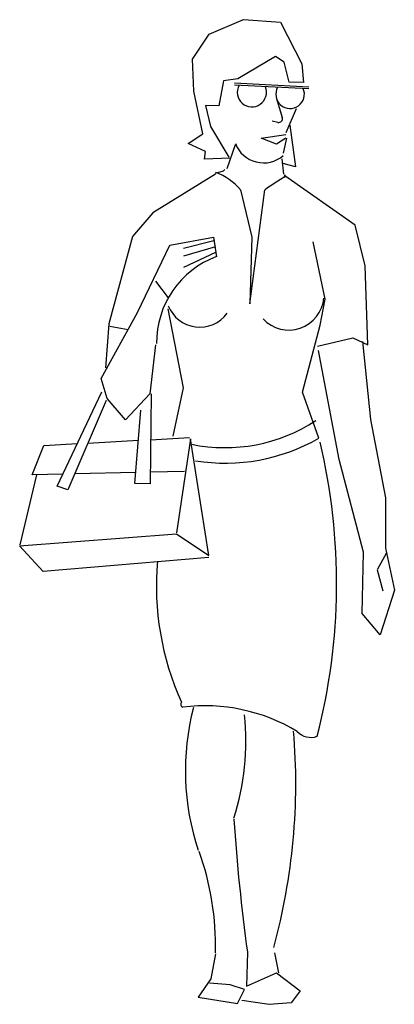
# Model space of a CAD drawing. Extents: x 27.59 to 28.23, y 21.57 to 23.25.
import ezdxf

# ---------------------------------------------------------------- set-up
doc = ezdxf.new("R2010")
doc.units = 0
doc.header["$MEASUREMENT"] = 0
doc.layers.get('0').update_dxf_attribs({"color": 1, "linetype": 'CONTINUOUS'})

msp = doc.modelspace()

# ---------------------------------------------------------------- linework, layer by layer
for p, q in [((27.9155, 23.2264), (27.9742, 23.2514)), ((27.9742, 23.2514), (28.0375, 23.2469)), ((28.0375, 23.2469), (28.0738, 23.1761)), ((27.8865, 23.1839), (27.9155, 23.2264)), ((27.889, 23.1294), (27.8865, 23.1839)), ((28.0291, 23.1883), (27.9645, 23.1503)), ((28.0439, 23.1786), (28.0291, 23.1883)), ((28.0525, 23.1446), (28.0439, 23.1786)), ((28.0738, 23.1761), (28.0769, 23.1441)), ((27.94, 23.1471), (27.9316, 23.1041)), ((27.9645, 23.1503), (27.94, 23.1471)), ((28.0857, 23.1363), (27.9589, 23.1428)), ((28.0769, 23.1441), (28.0525, 23.1446)), ((27.9043, 23.056), (27.889, 23.1294)), ((28.0857, 23.1331), (27.9589, 23.1396)), ((28.0304, 23.1168), (28.0405, 23.084)), ((27.9091, 23.1046), (27.9177, 23.0688)), ((27.9316, 23.1041), (27.9091, 23.1046)), ((28.0469, 23.0585), (28.0646, 23.0994)), ((28.033, 23.0757), (28.0229, 23.0778)), ((27.8796, 23.0396), (27.9043, 23.056)), ((27.9177, 23.0688), (27.9489, 23.0164)), ((28.0532, 23.0713), (28.0629, 22.9998)), ((27.9093, 23.0259), (27.8796, 23.0396)), ((28.0044, 23.0486), (28.0467, 23.0551)), ((28.0304, 23.0388), (28.0044, 23.0486)), ((28.0467, 23.0486), (28.0304, 23.0388)), ((28.0423, 23.023), (28.0485, 23.0491)), ((27.9071, 23.0128), (27.9093, 23.0259)), ((27.9461, 22.9969), (27.9602, 23.0379)), ((27.9507, 23.0144), (27.9071, 23.0128)), ((28.0499, 23.0031), (28.0402, 23.0063)), ((28.0434, 22.9873), (28.0403, 23.0137)), ((27.9264, 22.9893), (27.9396, 22.9928)), ((27.9396, 22.9928), (27.9424, 22.9952)), ((28.0629, 22.9998), (28.0499, 23.0031)), ((27.9263, 22.9874), (27.8189, 22.921)), ((28.0449, 22.9862), (28.0433, 22.9817)), ((28.1653, 22.9003), (28.0448, 22.9843)), ((27.9687, 22.9608), (27.9882, 22.8796)), ((27.9849, 22.7658), (28.0109, 22.9608)), ((27.8189, 22.921), (27.7842, 22.8805)), ((28.1825, 22.8305), (28.1653, 22.9003)), ((27.7842, 22.8805), (27.7435, 22.7313)), ((27.8477, 22.866), (27.923, 22.8798)), ((27.9232, 22.8731), (27.8712, 22.8601)), ((27.923, 22.8798), (27.9277, 22.8463)), ((27.9882, 22.8796), (27.9849, 22.7658)), ((28.114, 22.7737), (28.0934, 22.8719)), ((27.7927, 22.7509), (27.8477, 22.866)), ((27.9264, 22.8633), (27.8712, 22.8471)), ((27.9264, 22.8536), (27.8712, 22.8276)), ((28.1871, 22.6954), (28.1825, 22.8305)), ((27.8457, 22.776), (27.8238, 22.8046)), ((28.1053, 22.7291), (28.114, 22.7737)), ((27.8715, 22.6222), (27.8453, 22.7573)), ((27.7302, 22.6379), (27.7927, 22.7509)), ((27.7435, 22.7313), (27.7381, 22.6565)), ((27.7453, 22.7276), (27.7765, 22.7216)), ((28.0751, 22.6149), (28.1053, 22.7291)), ((28.1008, 22.6936), (28.1611, 22.7073)), ((28.1611, 22.7073), (28.1871, 22.6954)), ((27.8233, 22.6959), (27.814, 22.6117)), ((28.1378, 22.4996), (28.1025, 22.686)), ((28.1778, 22.7013), (28.1918, 22.5678)), ((27.7407, 22.6039), (27.7302, 22.6379)), ((27.8534, 22.5396), (27.8715, 22.6222)), ((27.6549, 22.4539), (27.7316, 22.6153)), ((27.7718, 22.5676), (27.7407, 22.6039)), ((27.814, 22.6117), (27.7718, 22.5676)), ((27.8159, 22.6116), (27.8144, 22.4579)), ((28.103, 22.536), (28.0751, 22.6149)), ((27.7388, 22.6002), (27.6736, 22.4478)), ((27.7882, 22.4585), (27.7984, 22.5839)), ((28.1918, 22.5678), (28.217, 22.4341)), ((27.8151, 22.5335), (27.8818, 22.5371)), ((27.8836, 22.5352), (27.8595, 22.3744)), ((27.9149, 22.3357), (27.8836, 22.5352)), ((27.6122, 22.4736), (27.6321, 22.5238)), ((27.6321, 22.5238), (27.6896, 22.5268)), ((27.7078, 22.5278), (27.7942, 22.5324)), ((28.1794, 22.3412), (28.1378, 22.4996)), ((27.6197, 22.4734), (27.5909, 22.354)), ((27.6648, 22.4747), (27.6122, 22.4736)), ((27.7897, 22.4774), (27.6852, 22.4751)), ((27.873, 22.4791), (27.8146, 22.4779)), ((27.6736, 22.4478), (27.6549, 22.4539)), ((27.8144, 22.4579), (27.7882, 22.4585)), ((28.217, 22.4341), (28.217, 22.3479)), ((27.5908, 22.3521), (27.8594, 22.3726)), ((27.8594, 22.3726), (27.9149, 22.3357)), ((27.6311, 22.3081), (27.5908, 22.3521)), ((28.1771, 22.2363), (28.1794, 22.3412)), ((28.2189, 22.3401), (28.2027, 22.3108)), ((28.217, 22.3479), (28.2324, 22.2763)), ((27.9148, 22.332), (27.6311, 22.3081)), ((28.2027, 22.3108), (28.2124, 22.2751)), ((28.2324, 22.2763), (28.2082, 22.2)), ((28.2082, 22.2), (28.1771, 22.2363)), ((27.9263, 21.6548), (27.9179, 21.6119)), ((27.9807, 21.6574), (27.9795, 21.5993)), ((28.0344, 21.6225), (28.0276, 21.6564)), ((27.9179, 21.6119), (27.8966, 21.5805)), ((27.9795, 21.5993), (28.0306, 21.6225)), ((28.0306, 21.6225), (28.0712, 21.5917)), ((27.9514, 21.6018), (27.9158, 21.6044)), ((27.9756, 21.5937), (27.9514, 21.6018)), ((27.9638, 21.5696), (27.9756, 21.5937)), ((28.0712, 21.5917), (28.0555, 21.5712)), ((27.8966, 21.5805), (27.9638, 21.5696)), ((28.0178, 21.5684), (27.9715, 21.5751)), ((28.0555, 21.5712), (28.0178, 21.5684))]:
    msp.add_line(p, q)
for centre, radius, start, end in [((27.9884, 23.1273), 0.025, 151.6824, 21.958), ((28.0539, 23.124), 0.0244, 151.0407, 23.0879), ((28.0343, 23.0821), 0.0065, 258.4486, 17.1027), ((28.0084, 23.0583), 0.0517, 201.045, 310.8534), ((27.8964, 22.9015), 0.0935, 39.3595, 71.2502), ((28.2677, 22.5968), 0.4454, 119.7449, 125.1975), ((27.9819, 22.6994), 0.1566, 110.2277, 180.6117), ((28.0516, 22.7813), 0.0604, 223.4144, 354.5265), ((27.8992, 22.784), 0.0581, 201.7022, 323.593), ((27.9426, 22.8042), 0.2843, 258.3551, 303.1335), ((27.9431, 22.815), 0.3216, 260.8915, 299.825), ((27.0903, 22.2879), 1.0432, 345.4872, 13.3864), ((28.3025, 22.2827), 0.4775, 174.8221, 204.4669), ((27.8718, 22.0813), 0.00527, 136.5786, 253.9713), ((27.9082, 21.7719), 0.3067, 59.0386, 97.0838), ((28.3088, 21.9675), 0.4342, 165.5774, 198.2287), ((27.5382, 22.0192), 0.4399, 342.4569, 5.7206), ((26.9952, 21.9468), 1.0684, 344.7471, 4.7519), ((28.0895, 22.0571), 0.0324, 223.275, 289.2745), ((31.2521, 22.1057), 3.3019, 183.8367, 187.8037), ((27.4434, 21.6671), 0.483, 358.7627, 19.6826)]:
    msp.add_arc(centre, radius, start, end)

doc.saveas('drawing.dxf')
